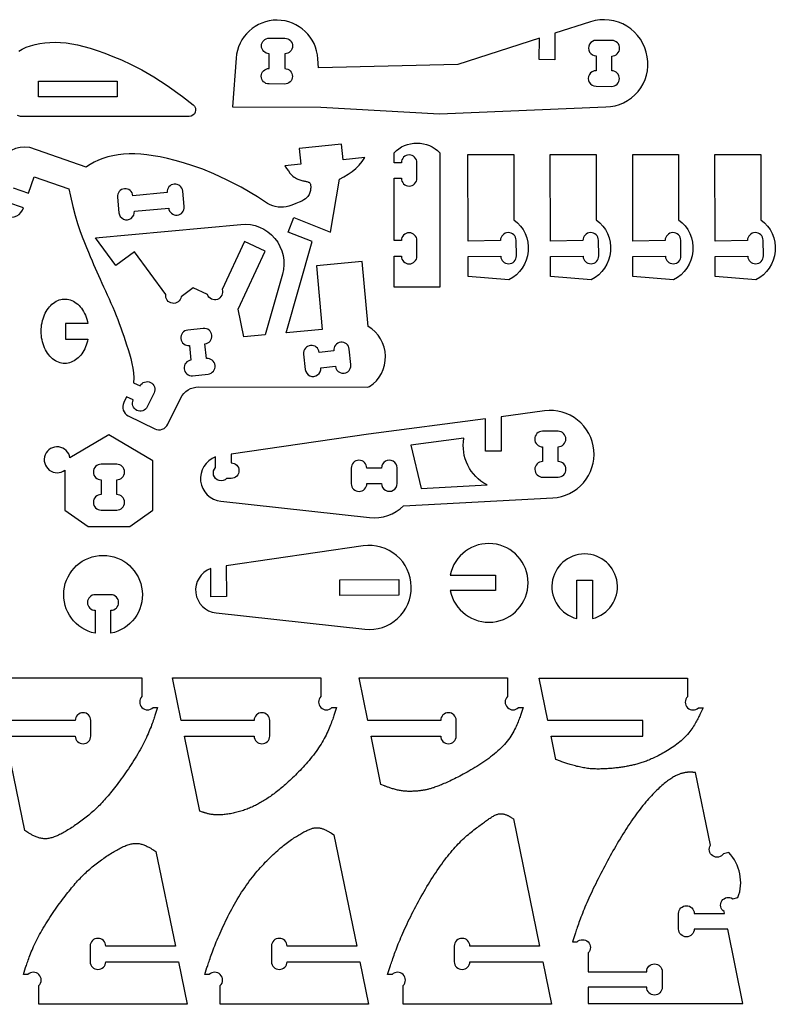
# Model space of a CAD drawing. Extents: x -514 to 537, y 96 to 817.
# Tile 7 of 9: x 246 to 537, y 103 to 482. Entities that reach past the tile are written whole.
import ezdxf

# ---------------------------------------------------------------- set-up
doc = ezdxf.new("R2010")
doc.units = 0
doc.layers.add('EXTERNAL_CUT', color=1, linetype='CONTINUOUS')
doc.layers.add('INTERNAL_CUT', color=5, linetype='CONTINUOUS')

msp = doc.modelspace()

# ---------------------------------------------------------------- linework, layer by layer
at = {"layer": 'EXTERNAL_CUT', "flags": 128}
for points in [[(472.15, 448.39, 0.462339), (488.08, 467.7, 0.462339), (466.28, 481.21), (452.57, 476.8), (452.5, 466.58), (446.5, 466.62), (446.56, 474.87), (415.08, 464.74), (361.4, 463.5), (361.2, 466.96, 0.937775), (329.69, 467.18), (328.36, 448.49), (362.36, 448.26), (408.13, 445.69), (472.15, 448.39)], [(245.94, 469.93), (247.33, 470.71), (248.85, 471.4), (250.49, 471.99), (252.23, 472.47), (254.06, 472.84), (255.98, 473.1), (257.96, 473.26), (259.99, 473.3), (262.07, 473.23), (264.19, 473.04), (266.36, 472.73), (268.62, 472.29), (271, 471.72), (273.53, 471), (276.22, 470.13), (279.11, 469.09), (282.22, 467.89), (285.58, 466.5), (289.26, 464.81), (293.35, 462.69), (297.94, 460.01), (303.14, 456.64), (309.03, 452.43), (313.13, 449.25, -0.714484), (311.59, 444.72), (246.96, 444.69, -0.155709), (245.49, 445.16)], [(243.75, 417.29), (249.71, 415.21), (251.9, 421.47), (265.31, 416.78), (265.86, 414), (266.77, 410.04), (267.7, 406.55), (268.62, 403.47), (269.54, 400.74), (270.43, 398.32), (271.29, 396.16), (272.09, 394.2), (272.84, 392.4), (273.53, 390.73), (274.19, 389.16), (274.81, 387.67), (275.42, 386.24), (276.02, 384.83), (276.64, 383.43), (277.27, 382.01), (277.93, 380.55), (278.62, 379.06), (279.32, 377.53), (280.04, 375.97), (280.75, 374.4), (281.46, 372.82), (282.15, 371.23), (282.83, 369.65), (283.47, 368.07), (284.09, 366.49), (284.69, 364.91), (285.27, 363.32), (285.83, 361.71), (286.39, 360.07), (286.95, 358.42), (287.51, 356.72), (288.06, 354.99), (288.6, 353.22), (289.1, 351.42), (289.54, 349.59), (289.89, 347.75), (290.12, 345.89), (290.23, 344.01), (290.18, 342.13), (292.73, 340.88, -0.414214), (296.75, 342.25, -0.414214), (298.11, 338.23), (295.47, 332.85, -0.414214), (291.45, 331.48, -0.414214), (290.08, 335.49), (287.53, 336.75), (286.42, 334.48, 0.414214), (288.14, 329.41), (298.35, 324.39, 0.414214), (303.42, 326.12), (308.41, 336.26, -0.286049), (315.21, 340.49), (380.4, 340.45, 0.145967), (381.09, 340.65, 0.55612), (380.55, 363.83), (378.28, 388.8), (360.67, 387.2), (362.91, 362.58), (348.94, 361.31), (359.01, 396.5), (349.77, 400.19), (352, 405.76), (366.01, 400.16), (369.55, 420.54), (371.25, 421.45), (372.9, 422.47), (374.42, 423.56), (375.82, 424.74), (377.09, 426.01), (378.24, 427.39), (379.27, 428.9), (370.95, 428.04), (370.34, 434.01), (354, 432.34), (354.61, 426.37), (348.53, 425.75), (349.17, 424.7), (349.83, 423.72), (350.45, 422.92), (351.03, 422.28), (351.57, 421.77), (352.08, 421.37), (352.56, 421.06), (353.02, 420.81), (353.46, 420.6), (353.88, 420.42), (354.29, 420.28), (354.68, 420.16), (355.06, 420.06), (355.42, 419.97), (355.76, 419.9), (356.1, 419.84), (356.42, 419.78), (356.72, 419.71), (357.01, 419.65), (357.28, 419.57), (357.53, 419.47), (357.75, 419.36), (357.94, 419.23), (358.09, 419.07), (358.22, 418.88), (358.31, 418.66), (358.38, 418.42), (358.42, 418.15), (358.44, 417.86), (358.44, 417.56), (358.43, 417.23), (358.41, 416.89), (358.37, 416.54), (358.32, 416.18), (358.25, 415.81), (358.15, 415.43), (358.01, 415.04), (357.82, 414.65), (357.58, 414.25), (357.28, 413.85), (356.91, 413.44), (356.43, 413.02), (355.81, 412.59), (355.01, 412.13), (353.99, 411.65), (352.73, 411.13), (351.18, 410.56), (350.08, 410.2, -0.224413), (341.86, 411.24), (337.88, 413.77), (331.59, 417.44), (326.05, 420.34), (321.17, 422.61), (316.84, 424.37), (312.97, 425.73), (309.46, 426.81), (306.22, 427.73), (303.22, 428.5), (300.41, 429.13), (297.79, 429.62), (295.31, 429.98), (292.96, 430.21), (290.7, 430.32), (288.51, 430.31), (286.36, 430.19), (284.27, 429.95), (282.24, 429.6), (280.28, 429.15), (278.41, 428.58), (276.64, 427.91), (274.97, 427.13), (273.43, 426.25), (272.02, 425.27), (271.91, 425.18), (250.23, 432.75, 0.333944), (237.83, 426.38)], [(390.54, 378.91), (390.54, 390.91), (393.38, 390.91, 1), (399.38, 390.91), (399.38, 396.91, 1), (393.38, 396.91), (390.54, 396.91), (390.54, 420.91), (393.38, 420.91, 1), (399.38, 420.91), (399.38, 426.91, 1), (393.38, 426.91), (390.54, 426.91), (390.54, 430.7, -0.428571), (408.23, 430.7), (408.23, 378.91), (390.54, 378.91)], [(419.07, 383.08), (419.07, 390.71), (431.68, 390.91, 1), (437.68, 391), (437.58, 397, 1), (431.58, 396.91), (419.07, 396.71), (419.05, 430.02), (436.73, 430.02), (436.75, 404.94, -0.55612), (434.84, 381.75), (419.07, 383.08)], [(450.79, 383.08), (450.79, 390.71), (463.4, 390.91, 1), (469.4, 391), (469.31, 397, 1), (463.31, 396.91), (450.79, 396.71), (450.77, 430.02), (468.46, 430.02), (468.47, 404.94, -0.55612), (466.56, 381.75), (450.79, 383.08)], [(482.52, 383.08), (482.51, 390.71), (495.12, 390.91, 1), (501.12, 391), (501.03, 397, 1), (495.03, 396.91), (482.51, 396.71), (482.5, 430.02), (500.18, 430.02), (500.19, 404.94, -0.55612), (498.29, 381.75), (482.52, 383.08)], [(514.24, 383.08), (514.24, 390.71), (526.85, 390.91, 1), (532.85, 391), (532.75, 397, 1), (526.75, 396.91), (514.23, 396.71), (514.22, 430.02), (531.9, 430.02), (531.92, 404.94, -0.55612), (530.01, 381.75), (514.24, 383.08)], [(241.2, 406.14, 0.432652), (247.73, 409.55), (241.77, 411.62)], [(275.58, 397.92), (331.55, 403.15, -0.527867), (347.52, 383.9), (340.84, 360.57), (332.65, 359.83), (330.48, 370.5), (340.95, 392.8), (332.94, 396.56), (324.28, 378.1, -0.414214), (322.47, 374.26, -0.414214), (318.63, 376.06), (313.15, 378.64), (308.55, 375.25, -0.414214), (305.13, 372.73, -0.414214), (302.61, 376.15), (290.52, 392.56), (283.4, 387.31), (275.58, 397.92)], [(323.86, 296.44), (381.15, 290.18, 0.225057), (394.24, 294.72), (451.68, 297.77, 0.425796), (467.55, 316.13, 0.425796), (448.57, 331.27), (431.78, 329.04), (431.83, 315.76), (425.83, 315.74), (425.78, 328.24), (380.69, 322.27), (327.78, 314.6), (327.8, 311.24, -0.414214), (330.81, 308.26, -0.414214), (327.82, 305.24), (326.06, 305.24, -1), (321.8, 309.46), (321.79, 313.54, 0.793291), (323.86, 296.44)], [(265.69, 313.13, 0.76331), (256.15, 314.31, 0.76331), (263.76, 308.44), (263.76, 293.04), (272.65, 286.73), (288.75, 286.73), (297.63, 293.04), (297.63, 311.99), (280.7, 322.01), (265.69, 313.13)], [(321.99, 253.42), (379.28, 247.16, 0.45175), (397.2, 263.52, 0.45175), (378.72, 279.23), (325.91, 271.58), (325.96, 259.7), (319.96, 259.67), (319.91, 270.52, 0.793291), (321.99, 253.42)], [(412.22, 268), (429.6, 268), (429.6, 262), (412.22, 262, 0.905035), (442.23, 265, 0.905035), (412.22, 268)], [(275.43, 245.57, -0.905035), (278.43, 275.59, -0.905035), (281.43, 245.57), (281.43, 254.43, 0.414214), (284.43, 257.43, 0.414214), (281.43, 260.43), (275.43, 260.43, 0.414214), (272.43, 257.43, 0.414214), (275.43, 254.43), (275.43, 245.57)], [(461.01, 251.24), (461.01, 266.03), (467.01, 266.03), (467.01, 251.24, 0.886757), (464.01, 276.14, 0.886757), (461.01, 251.24)], [(236.28, 228.4), (293.44, 228.4), (293.44, 221.2, 1), (297.68, 216.95), (299.44, 216.95), (298.56, 214.24), (298.43, 213.84), (298.29, 213.4), (298.13, 212.94), (297.96, 212.44), (297.78, 211.92), (297.58, 211.37), (297.37, 210.79), (297.15, 210.18), (296.91, 209.56), (296.65, 208.91), (296.38, 208.24), (296.1, 207.55), (295.79, 206.85), (295.47, 206.12), (295.14, 205.39), (294.78, 204.63), (294.41, 203.87), (294.02, 203.09), (293.61, 202.3), (293.19, 201.51), (292.74, 200.7), (292.28, 199.89), (291.8, 199.08), (291.31, 198.26), (290.81, 197.45), (290.3, 196.63), (289.78, 195.81), (289.25, 195), (288.72, 194.19), (288.18, 193.38), (287.63, 192.59), (287.09, 191.8), (286.54, 191.03), (286, 190.26), (285.46, 189.51), (284.92, 188.77), (284.38, 188.05), (283.85, 187.35), (283.33, 186.67), (282.82, 186.01), (282.32, 185.37), (281.83, 184.74), (281.34, 184.14), (280.86, 183.55), (280.38, 182.98), (279.91, 182.43), (279.44, 181.89), (278.98, 181.37), (278.51, 180.86), (278.05, 180.36), (277.59, 179.87), (277.14, 179.4), (276.68, 178.94), (276.22, 178.48), (275.75, 178.03), (275.29, 177.59), (274.82, 177.16), (274.35, 176.74), (273.87, 176.32), (273.38, 175.9), (272.9, 175.49), (272.4, 175.08), (271.91, 174.68), (271.41, 174.29), (270.9, 173.9), (270.4, 173.52), (269.89, 173.14), (269.38, 172.77), (268.88, 172.41), (268.37, 172.05), (267.87, 171.7), (267.36, 171.36), (266.86, 171.03), (266.36, 170.71), (265.87, 170.39), (265.38, 170.08), (264.89, 169.79), (264.41, 169.5), (263.94, 169.22), (263.47, 168.95), (263.01, 168.69), (262.56, 168.45), (262.11, 168.21), (261.67, 167.99), (261.23, 167.78), (260.8, 167.58), (260.37, 167.39), (259.95, 167.22), (259.54, 167.07), (259.13, 166.93), (258.72, 166.8), (258.32, 166.69), (257.92, 166.6), (257.52, 166.52), (257.13, 166.46), (256.74, 166.42), (256.36, 166.39), (255.97, 166.39), (255.59, 166.4), (255.22, 166.44), (254.84, 166.49), (254.47, 166.56), (254.11, 166.65), (253.74, 166.75), (253.39, 166.86), (253.04, 166.98), (252.7, 167.11), (252.37, 167.25), (252.05, 167.39), (251.74, 167.54), (251.44, 167.69), (251.15, 167.84), (250.87, 167.99), (250.61, 168.14), (250.36, 168.29), (250.12, 168.43), (249.9, 168.57), (249.7, 168.69), (249.51, 168.81), (248.33, 169.56)], [(368.39, 216.95), (367.51, 214.24), (367.38, 213.84), (367.23, 213.41), (367.08, 212.94), (366.91, 212.45), (366.72, 211.93), (366.52, 211.39), (366.31, 210.82), (366.08, 210.24), (365.84, 209.63), (365.58, 209.01), (365.3, 208.36), (365.01, 207.71), (364.69, 207.04), (364.36, 206.36), (364.02, 205.68), (363.65, 204.98), (363.26, 204.28), (362.85, 203.58), (362.43, 202.87), (361.98, 202.17), (361.51, 201.46), (361.02, 200.76), (360.52, 200.05), (360, 199.35), (359.47, 198.66), (358.93, 197.97), (358.37, 197.28), (357.81, 196.61), (357.24, 195.93), (356.66, 195.27), (356.08, 194.62), (355.5, 193.98), (354.91, 193.34), (354.33, 192.72), (353.74, 192.12), (353.16, 191.52), (352.58, 190.94), (352.01, 190.38), (351.45, 189.83), (350.89, 189.3), (350.34, 188.78), (349.8, 188.29), (349.27, 187.8), (348.75, 187.34), (348.23, 186.88), (347.72, 186.44), (347.22, 186.02), (346.72, 185.61), (346.23, 185.21), (345.74, 184.82), (345.26, 184.45), (344.79, 184.08), (344.31, 183.73), (343.85, 183.39), (343.38, 183.06), (342.92, 182.73), (342.47, 182.42), (342.02, 182.11), (341.56, 181.82), (341.12, 181.53), (340.67, 181.24), (340.23, 180.97), (339.78, 180.7), (339.34, 180.44), (338.9, 180.19), (338.45, 179.94), (338.01, 179.7), (337.56, 179.47), (337.12, 179.25), (336.67, 179.03), (336.22, 178.81), (335.77, 178.61), (335.31, 178.41), (334.85, 178.21), (334.39, 178.03), (333.93, 177.84), (333.45, 177.67), (332.98, 177.5), (332.5, 177.34), (332.01, 177.18), (331.52, 177.02), (331.02, 176.88), (330.52, 176.74), (330.02, 176.6), (329.52, 176.48), (329.01, 176.36), (328.51, 176.25), (328.01, 176.14), (327.51, 176.05), (327.01, 175.96), (326.52, 175.88), (326.03, 175.81), (325.54, 175.74), (325.06, 175.69), (324.59, 175.65), (324.13, 175.61), (323.68, 175.59), (323.23, 175.57), (322.8, 175.57), (322.38, 175.58), (321.96, 175.59), (321.57, 175.62), (321.18, 175.65), (320.8, 175.69), (320.44, 175.74), (320.09, 175.8), (319.75, 175.85), (319.43, 175.92), (319.12, 175.98), (318.82, 176.05), (318.54, 176.12), (318.27, 176.2), (318.02, 176.27), (317.78, 176.34), (317.55, 176.41), (317.34, 176.48), (317.14, 176.54), (316.96, 176.6), (316.8, 176.66), (315.75, 177.02), (309.82, 205.98), (336.66, 205.98, 1), (342.66, 205.98), (342.66, 211.98, 1), (336.66, 211.98), (308.59, 211.98), (305.23, 228.4), (362.39, 228.4), (362.39, 221.2, 1), (366.63, 216.95), (368.39, 216.95)], [(385.52, 187.28), (381.69, 205.98), (408.53, 205.98, 1), (414.53, 205.98), (414.53, 211.98, 1), (408.53, 211.98), (380.46, 211.98), (377.1, 228.4), (434.26, 228.4), (434.26, 221.2, 1), (438.5, 216.95), (440.26, 216.95), (439.38, 214.24), (439.25, 213.84), (439.1, 213.41), (438.94, 212.95), (438.77, 212.46), (438.57, 211.95), (438.37, 211.41), (438.14, 210.85), (437.89, 210.28), (437.63, 209.69), (437.34, 209.08), (437.03, 208.47), (436.69, 207.84), (436.34, 207.2), (435.95, 206.56), (435.54, 205.92), (435.11, 205.27), (434.64, 204.62), (434.15, 203.98), (433.63, 203.34), (433.07, 202.7), (432.49, 202.08), (431.88, 201.46), (431.24, 200.85), (430.59, 200.24), (429.91, 199.65), (429.21, 199.06), (428.5, 198.49), (427.77, 197.92), (427.03, 197.37), (426.28, 196.82), (425.52, 196.29), (424.76, 195.76), (423.99, 195.25), (423.22, 194.75), (422.45, 194.27), (421.69, 193.79), (420.93, 193.33), (420.17, 192.89), (419.42, 192.45), (418.69, 192.04), (417.96, 191.63), (417.25, 191.24), (416.55, 190.87), (415.86, 190.51), (415.19, 190.16), (414.53, 189.83), (413.88, 189.51), (413.25, 189.2), (412.64, 188.91), (412.04, 188.63), (411.45, 188.36), (410.88, 188.1), (410.33, 187.86), (409.8, 187.63), (409.28, 187.41), (408.78, 187.21), (408.3, 187.01), (407.84, 186.83), (407.4, 186.66), (406.98, 186.5), (406.58, 186.35), (406.2, 186.21), (405.83, 186.08), (405.48, 185.96), (405.14, 185.85), (404.81, 185.75), (404.49, 185.66), (404.18, 185.57), (403.88, 185.49), (403.58, 185.42), (403.28, 185.35), (402.99, 185.28), (402.7, 185.22), (402.41, 185.17), (402.12, 185.12), (401.83, 185.07), (401.53, 185.03), (401.22, 184.98), (400.91, 184.94), (400.59, 184.9), (400.26, 184.86), (399.92, 184.83), (399.58, 184.79), (399.23, 184.76), (398.87, 184.73), (398.5, 184.7), (398.13, 184.68), (397.76, 184.67), (397.38, 184.65), (396.99, 184.65), (396.6, 184.64), (396.21, 184.65), (395.82, 184.66), (395.42, 184.67), (395.03, 184.7), (394.63, 184.73), (394.23, 184.77), (393.83, 184.81), (393.43, 184.87), (393.03, 184.93), (392.63, 185.01), (392.23, 185.09), (391.84, 185.17), (391.46, 185.27), (391.07, 185.36), (390.7, 185.46), (390.33, 185.57), (389.97, 185.68), (389.62, 185.78), (389.28, 185.89), (388.95, 186), (388.63, 186.11), (388.33, 186.22), (388.04, 186.32), (387.76, 186.42), (387.51, 186.52), (387.26, 186.61), (387.04, 186.7), (386.83, 186.77), (385.52, 187.28)], [(452.89, 196.91), (451.05, 205.92), (486.42, 205.92), (486.42, 211.92), (449.82, 211.92), (446.46, 228.34), (503.62, 228.34), (503.62, 221.14, 0.414214), (503.62, 216.89, 0.414214), (507.86, 216.89), (509.62, 216.89), (508.57, 214.59), (508.41, 214.25), (508.24, 213.89), (508.05, 213.5), (507.85, 213.08), (507.64, 212.65), (507.4, 212.2), (507.15, 211.74), (506.89, 211.26), (506.61, 210.76), (506.3, 210.26), (505.99, 209.75), (505.65, 209.24), (505.29, 208.71), (504.92, 208.19), (504.52, 207.67), (504.11, 207.15), (503.68, 206.63), (503.22, 206.12), (502.74, 205.61), (502.25, 205.12), (501.73, 204.63), (501.2, 204.16), (500.65, 203.69), (500.08, 203.24), (499.51, 202.79), (498.92, 202.36), (498.32, 201.94), (497.72, 201.53), (497.12, 201.13), (496.51, 200.75), (495.9, 200.37), (495.29, 200.01), (494.69, 199.66), (494.09, 199.33), (493.5, 199), (492.91, 198.69), (492.34, 198.4), (491.78, 198.12), (491.23, 197.85), (490.7, 197.6), (490.18, 197.36), (489.68, 197.13), (489.19, 196.92), (488.72, 196.72), (488.26, 196.53), (487.8, 196.35), (487.36, 196.18), (486.92, 196.02), (486.5, 195.87), (486.08, 195.73), (485.66, 195.6), (485.25, 195.47), (484.84, 195.35), (484.44, 195.24), (484.04, 195.13), (483.64, 195.03), (483.24, 194.93), (482.84, 194.83), (482.43, 194.74), (482.03, 194.65), (481.62, 194.56), (481.21, 194.48), (480.79, 194.4), (480.38, 194.32), (479.96, 194.24), (479.53, 194.17), (479.11, 194.1), (478.68, 194.03), (478.24, 193.96), (477.8, 193.9), (477.36, 193.84), (476.92, 193.78), (476.47, 193.73), (476.02, 193.67), (475.56, 193.62), (475.1, 193.58), (474.63, 193.53), (474.16, 193.49), (473.69, 193.45), (473.21, 193.42), (472.73, 193.38), (472.25, 193.35), (471.76, 193.33), (471.27, 193.31), (470.77, 193.29), (470.27, 193.28), (469.77, 193.27), (469.26, 193.27), (468.75, 193.27), (468.24, 193.29), (467.73, 193.3), (467.21, 193.33), (466.69, 193.36), (466.17, 193.4), (465.65, 193.45), (465.13, 193.51), (464.61, 193.58), (464.08, 193.66), (463.55, 193.74), (463.03, 193.84), (462.5, 193.94), (461.97, 194.06), (461.45, 194.18), (460.94, 194.3), (460.42, 194.43), (459.92, 194.57), (459.43, 194.71), (458.94, 194.85), (458.47, 194.99), (458.01, 195.14), (457.56, 195.28), (457.13, 195.42), (456.72, 195.56), (456.33, 195.69), (455.95, 195.82), (455.6, 195.95), (455.27, 196.06), (454.96, 196.17), (454.68, 196.27), (452.89, 196.91)], [(248.33, 169.56), (240.87, 205.98), (267.72, 205.98, 1), (273.72, 205.98), (273.72, 211.98, 1), (267.72, 211.98), (239.65, 211.98)], [(506.77, 191.9), (506.06, 191.96), (505.95, 191.97), (505.83, 191.98), (505.7, 191.99), (505.56, 192), (505.41, 192.01), (505.25, 192.02), (505.08, 192.03), (504.9, 192.04), (504.71, 192.04), (504.52, 192.04), (504.32, 192.03), (504.11, 192.03), (503.89, 192.02), (503.67, 192), (503.44, 191.98), (503.21, 191.96), (502.96, 191.92), (502.72, 191.89), (502.46, 191.84), (502.2, 191.79), (501.94, 191.73), (501.67, 191.66), (501.39, 191.59), (501.11, 191.5), (500.83, 191.41), (500.53, 191.3), (500.23, 191.19), (499.92, 191.06), (499.61, 190.92), (499.28, 190.76), (498.95, 190.59), (498.61, 190.41), (498.26, 190.21), (497.9, 190), (497.53, 189.77), (497.15, 189.52), (496.76, 189.26), (496.36, 188.98), (495.95, 188.67), (495.53, 188.35), (495.1, 188.01), (494.65, 187.65), (494.2, 187.27), (493.73, 186.87), (493.26, 186.45), (492.77, 186.01), (492.28, 185.55), (491.78, 185.07), (491.27, 184.57), (490.76, 184.06), (490.24, 183.52), (489.71, 182.97), (489.18, 182.39), (488.64, 181.8), (488.11, 181.19), (487.56, 180.56), (487.02, 179.91), (486.47, 179.24), (485.92, 178.55), (485.37, 177.85), (484.82, 177.13), (484.26, 176.39), (483.71, 175.63), (483.16, 174.86), (482.61, 174.07), (482.05, 173.26), (481.5, 172.44), (480.95, 171.61), (480.4, 170.77), (479.84, 169.91), (479.29, 169.03), (478.74, 168.15), (478.19, 167.26), (477.65, 166.35), (477.1, 165.44), (476.55, 164.51), (476.01, 163.58), (475.47, 162.64), (474.92, 161.69), (474.39, 160.73), (473.85, 159.77), (473.31, 158.8), (472.78, 157.83), (472.25, 156.85), (471.73, 155.87), (471.21, 154.9), (470.7, 153.92), (470.19, 152.94), (469.7, 151.97), (469.2, 151), (468.72, 150.03), (468.25, 149.07), (467.78, 148.12), (467.33, 147.18), (466.88, 146.24), (466.45, 145.32), (466.03, 144.4), (465.62, 143.5), (465.23, 142.62), (464.85, 141.74), (464.48, 140.89), (464.13, 140.05), (463.79, 139.23), (463.47, 138.43), (463.16, 137.65), (462.86, 136.89), (462.58, 136.15), (462.31, 135.43), (462.06, 134.74), (461.81, 134.07), (461.58, 133.43), (461.37, 132.81), (461.16, 132.23), (460.97, 131.67), (460.79, 131.14), (460.63, 130.64), (460.47, 130.17), (460.33, 129.73), (460.2, 129.33), (459.32, 126.62), (461.07, 126.62, -1), (465.32, 122.37), (465.32, 115.17), (487.9, 115.17, -1), (493.9, 115.17), (493.9, 109.17, -1), (487.9, 109.17), (465.32, 109.17), (465.32, 102.85), (525, 102.85), (519.11, 131.59), (506.2, 131.59, -1), (500.2, 131.59), (500.2, 137.59, -1), (506.2, 137.59), (517.88, 137.59), (517.74, 138.3, -1), (521.05, 143.3), (523.08, 143.72, 0.285714), (519.53, 161.04), (517.5, 160.63, -0.414214), (513.34, 159.78, -0.414214), (512.49, 163.93), (506.77, 191.9)], [(436.56, 174.12), (446.62, 125.02), (419.78, 125.02, 1), (413.78, 125.02), (413.78, 119.02, 1), (419.78, 119.02), (447.85, 119.02), (451.21, 102.6), (394.05, 102.6), (394.05, 109.8, 1), (389.81, 114.05), (388.05, 114.05), (388.93, 116.76), (389.06, 117.16), (389.2, 117.6), (389.36, 118.06), (389.53, 118.56), (389.7, 119.09), (389.9, 119.65), (390.1, 120.24), (390.32, 120.86), (390.55, 121.5), (390.79, 122.17), (391.04, 122.86), (391.31, 123.58), (391.6, 124.32), (391.89, 125.08), (392.2, 125.86), (392.52, 126.66), (392.86, 127.48), (393.21, 128.32), (393.58, 129.17), (393.96, 130.04), (394.36, 130.93), (394.76, 131.83), (395.18, 132.74), (395.62, 133.67), (396.06, 134.6), (396.52, 135.54), (396.99, 136.49), (397.46, 137.44), (397.95, 138.4), (398.45, 139.36), (398.95, 140.32), (399.46, 141.29), (399.99, 142.25), (400.51, 143.21), (401.05, 144.17), (401.59, 145.13), (402.13, 146.07), (402.68, 147.02), (403.23, 147.95), (403.79, 148.87), (404.35, 149.79), (404.91, 150.69), (405.48, 151.58), (406.05, 152.46), (406.62, 153.32), (407.2, 154.18), (407.77, 155.01), (408.35, 155.84), (408.93, 156.65), (409.51, 157.44), (410.08, 158.22), (410.66, 158.98), (411.24, 159.72), (411.82, 160.45), (412.4, 161.16), (412.98, 161.84), (413.56, 162.51), (414.14, 163.16), (414.71, 163.78), (415.29, 164.39), (415.86, 164.97), (416.43, 165.53), (416.99, 166.07), (417.55, 166.6), (418.1, 167.1), (418.65, 167.59), (419.2, 168.06), (419.73, 168.51), (420.26, 168.94), (420.78, 169.36), (421.3, 169.77), (421.8, 170.16), (422.29, 170.54), (422.78, 170.9), (423.25, 171.25), (423.71, 171.59), (424.16, 171.91), (424.59, 172.23), (425.01, 172.53), (425.42, 172.83), (425.81, 173.11), (426.19, 173.39), (426.56, 173.65), (426.92, 173.9), (427.26, 174.14), (427.6, 174.37), (427.93, 174.58), (428.24, 174.78), (428.55, 174.97), (428.85, 175.15), (429.15, 175.31), (429.44, 175.45), (429.72, 175.58), (430, 175.7), (430.28, 175.8), (430.55, 175.88), (430.82, 175.95), (431.08, 176), (431.35, 176.03), (431.61, 176.05), (431.88, 176.04), (432.14, 176.03), (432.4, 176), (432.65, 175.95), (432.9, 175.9), (433.15, 175.83), (433.4, 175.76), (433.63, 175.67), (433.86, 175.59), (434.09, 175.49), (434.31, 175.4), (434.51, 175.3), (434.72, 175.2), (434.91, 175.1), (435.09, 175), (435.26, 174.9), (435.42, 174.81), (435.57, 174.72), (435.7, 174.64), (436.56, 174.12)], [(367.39, 167.91), (376.17, 125.02), (349.33, 125.02, 1), (343.33, 125.02), (343.33, 119.02, 1), (349.33, 119.02), (377.4, 119.02), (380.76, 102.6), (323.61, 102.6), (323.61, 109.8, 1), (319.36, 114.05), (317.61, 114.05), (318.48, 116.76), (318.62, 117.16), (318.76, 117.6), (318.91, 118.06), (319.08, 118.56), (319.26, 119.09), (319.45, 119.65), (319.66, 120.24), (319.87, 120.86), (320.1, 121.5), (320.34, 122.17), (320.6, 122.86), (320.87, 123.58), (321.15, 124.32), (321.45, 125.08), (321.76, 125.86), (322.08, 126.66), (322.42, 127.48), (322.77, 128.32), (323.14, 129.17), (323.52, 130.04), (323.91, 130.93), (324.32, 131.83), (324.74, 132.74), (325.18, 133.66), (325.62, 134.59), (326.08, 135.52), (326.56, 136.46), (327.04, 137.4), (327.53, 138.34), (328.04, 139.29), (328.55, 140.23), (329.08, 141.17), (329.61, 142.1), (330.16, 143.03), (330.71, 143.95), (331.27, 144.86), (331.84, 145.75), (332.41, 146.64), (333, 147.51), (333.59, 148.36), (334.18, 149.2), (334.78, 150.02), (335.39, 150.83), (336, 151.61), (336.61, 152.39), (337.23, 153.14), (337.85, 153.88), (338.46, 154.6), (339.08, 155.3), (339.7, 155.99), (340.32, 156.66), (340.94, 157.31), (341.55, 157.94), (342.16, 158.56), (342.77, 159.16), (343.37, 159.74), (343.97, 160.3), (344.56, 160.85), (345.14, 161.37), (345.72, 161.88), (346.29, 162.37), (346.85, 162.84), (347.4, 163.3), (347.95, 163.74), (348.49, 164.16), (349.02, 164.57), (349.54, 164.96), (350.05, 165.34), (350.55, 165.7), (351.04, 166.05), (351.53, 166.38), (352, 166.7), (352.47, 167), (352.92, 167.29), (353.37, 167.57), (353.8, 167.84), (354.23, 168.09), (354.64, 168.34), (355.04, 168.57), (355.43, 168.79), (355.82, 169), (356.19, 169.2), (356.55, 169.38), (356.9, 169.56), (357.25, 169.72), (357.59, 169.87), (357.92, 170.01), (358.24, 170.13), (358.56, 170.25), (358.88, 170.35), (359.18, 170.43), (359.49, 170.51), (359.79, 170.56), (360.09, 170.61), (360.38, 170.64), (360.67, 170.66), (360.97, 170.66), (361.26, 170.65), (361.55, 170.62), (361.84, 170.58), (362.13, 170.52), (362.42, 170.45), (362.7, 170.37), (362.99, 170.28), (363.27, 170.19), (363.54, 170.08), (363.82, 169.96), (364.08, 169.85), (364.34, 169.72), (364.59, 169.6), (364.84, 169.47), (365.07, 169.34), (365.3, 169.21), (365.51, 169.09), (365.72, 168.97), (365.91, 168.85), (366.09, 168.74), (366.26, 168.63), (366.41, 168.53), (367.39, 167.91)], [(298.83, 161.44), (306.29, 125.02), (279.45, 125.02, 1), (273.45, 125.02), (273.45, 119.02, 1), (279.45, 119.02), (307.52, 119.02), (310.88, 102.6), (253.72, 102.6), (253.72, 109.8, 1), (249.48, 114.05), (247.72, 114.05), (248.6, 116.76), (248.73, 117.16), (248.88, 117.59), (249.03, 118.06), (249.2, 118.56), (249.39, 119.08), (249.58, 119.63), (249.79, 120.21), (250.02, 120.81), (250.26, 121.44), (250.51, 122.09), (250.78, 122.76), (251.07, 123.45), (251.37, 124.15), (251.69, 124.87), (252.03, 125.61), (252.38, 126.37), (252.75, 127.13), (253.14, 127.91), (253.55, 128.7), (253.98, 129.49), (254.42, 130.29), (254.88, 131.1), (255.36, 131.92), (255.85, 132.74), (256.35, 133.55), (256.86, 134.37), (257.38, 135.19), (257.91, 136), (258.44, 136.81), (258.98, 137.61), (259.53, 138.41), (260.07, 139.2), (260.62, 139.97), (261.16, 140.74), (261.71, 141.49), (262.25, 142.23), (262.78, 142.94), (263.31, 143.65), (263.83, 144.33), (264.34, 144.99), (264.84, 145.63), (265.34, 146.25), (265.83, 146.86), (266.31, 147.44), (266.78, 148.01), (267.26, 148.57), (267.72, 149.11), (268.19, 149.63), (268.65, 150.14), (269.11, 150.64), (269.57, 151.12), (270.03, 151.6), (270.49, 152.06), (270.95, 152.52), (271.41, 152.97), (271.87, 153.4), (272.34, 153.84), (272.82, 154.26), (273.29, 154.68), (273.78, 155.1), (274.27, 155.51), (274.76, 155.91), (275.26, 156.31), (275.76, 156.71), (276.26, 157.1), (276.77, 157.48), (277.27, 157.86), (277.78, 158.23), (278.29, 158.59), (278.79, 158.95), (279.3, 159.29), (279.8, 159.64), (280.3, 159.97), (280.8, 160.29), (281.3, 160.61), (281.79, 160.91), (282.27, 161.21), (282.75, 161.5), (283.22, 161.78), (283.69, 162.05), (284.15, 162.3), (284.61, 162.55), (285.05, 162.79), (285.5, 163.01), (285.93, 163.22), (286.36, 163.42), (286.79, 163.6), (287.21, 163.78), (287.63, 163.93), (288.04, 164.07), (288.44, 164.2), (288.85, 164.31), (289.25, 164.4), (289.64, 164.48), (290.03, 164.54), (290.42, 164.58), (290.81, 164.6), (291.19, 164.61), (291.57, 164.59), (291.95, 164.56), (292.32, 164.51), (292.69, 164.44), (293.06, 164.35), (293.42, 164.25), (293.77, 164.14), (294.12, 164.02), (294.46, 163.89), (294.79, 163.75), (295.11, 163.61), (295.42, 163.46), (295.72, 163.31), (296.01, 163.16), (296.29, 163.01), (296.55, 162.86), (296.8, 162.71), (297.04, 162.57), (297.26, 162.43), (297.46, 162.31), (297.65, 162.19), (298.83, 161.44)]]:
    msp.add_lwpolyline(points, format="xyb", dxfattribs=at)
msp.add_lwpolyline([(264.01, 364.97), (264.01, 358.97), (272.58, 358.97), (272.42, 358.18), (272.21, 357.41), (271.97, 356.65), (271.7, 355.93), (271.39, 355.22), (271.04, 354.55), (270.67, 353.91), (270.26, 353.31), (269.82, 352.74), (269.36, 352.21), (268.87, 351.73), (268.36, 351.28), (267.83, 350.89), (267.28, 350.54), (266.71, 350.25), (266.13, 350), (265.54, 349.81), (264.93, 349.67), (264.32, 349.59), (263.71, 349.56), (263.09, 349.59), (262.48, 349.68), (261.87, 349.82), (261.27, 350.02), (260.67, 350.27), (260.1, 350.58), (259.53, 350.95), (258.99, 351.36), (258.46, 351.83), (257.97, 352.34), (257.49, 352.9), (257.05, 353.5), (256.64, 354.15), (256.26, 354.83), (255.91, 355.54), (255.61, 356.29), (255.34, 357.06), (255.11, 357.85), (254.92, 358.66), (254.78, 359.48), (254.68, 360.31), (254.61, 361.15), (254.59, 361.98), (254.62, 362.82), (254.68, 363.64), (254.78, 364.46), (254.92, 365.26), (255.1, 366.05), (255.32, 366.81), (255.57, 367.56), (255.86, 368.28), (256.19, 368.97), (256.54, 369.63), (256.93, 370.25), (257.35, 370.84), (257.79, 371.4), (258.26, 371.91), (258.76, 372.38), (259.28, 372.8), (259.82, 373.18), (260.38, 373.51), (260.95, 373.79), (261.54, 374.01), (262.14, 374.18), (262.74, 374.3), (263.36, 374.36), (263.97, 374.37), (264.59, 374.32), (265.2, 374.21), (265.81, 374.04), (266.4, 373.82), (266.99, 373.55), (267.57, 373.22), (268.12, 372.84), (268.66, 372.4), (269.17, 371.92), (269.66, 371.39), (270.12, 370.81), (270.56, 370.19), (270.96, 369.53), (271.32, 368.84), (271.65, 368.11), (271.94, 367.36), (272.2, 366.58), (272.41, 365.78), (272.58, 364.97), (264.01, 364.97)], dxfattribs=at)
at = {"layer": 'INTERNAL_CUT', "flags": 128}
for points in [[(348.43, 464.87), (348.42, 463.2, -1), (348.38, 457.2), (342.38, 457.24, -1), (342.42, 463.24), (342.46, 468.92, -1), (342.5, 474.92), (348.5, 474.88, -1), (348.46, 468.88), (348.43, 464.87)], [(468.38, 456.37), (474.38, 456.32, 0.414214), (477.4, 459.3, 0.414214), (474.42, 462.32), (474.46, 468.01, 0.414214), (477.48, 470.99, 0.414214), (474.5, 474.01), (468.5, 474.05, 1), (468.46, 468.05), (468.42, 462.37, 1), (468.38, 456.37)], [(284.54, 407.63, 1), (290.51, 408.19), (303.72, 409.43, 1), (309.69, 409.99), (309.13, 415.96, 1), (303.16, 415.4), (289.95, 414.17, 1), (283.98, 413.61), (284.54, 407.63)], [(312.96, 344.84), (318.92, 345.47, 0.414214), (321.59, 348.77, 0.414214), (318.29, 351.44), (317.69, 357.09, 1), (317.06, 363.06), (311.09, 362.43, 0.414214), (308.42, 359.13, 0.414214), (311.72, 356.46), (312.32, 350.81, 0.414214), (309.66, 347.51, 0.414214), (312.96, 344.84)], [(356.36, 347.22, 1), (362.33, 347.86), (367.98, 348.46, 1), (373.94, 349.09), (373.31, 355.06, 1), (367.34, 354.42), (361.69, 353.82, 1), (355.73, 353.19), (356.36, 347.22)], [(447.82, 305.72), (453.82, 305.75, 0.414214), (456.81, 308.76, 0.414214), (453.79, 311.75), (453.77, 317.43, 0.414214), (456.76, 320.44, 0.414214), (453.75, 323.43), (447.75, 323.41, 0.414214), (444.76, 320.4, 0.414214), (447.77, 317.41), (447.79, 311.72, 0.414214), (444.81, 308.71, 0.414214), (447.82, 305.72)], [(400.99, 301.4), (426.39, 302.75, -0.331221), (417.5, 320.78), (396.98, 318.06), (400.99, 301.4)], [(374.08, 303.22, 1), (380.08, 303.24), (385.76, 303.26, 1), (391.76, 303.29), (391.74, 309.29, 1), (385.74, 309.26), (380.06, 309.24, 1), (374.06, 309.22), (374.08, 303.22)], [(277.7, 310.73, 1), (277.7, 304.73), (277.7, 299.04, 1), (277.7, 293.04), (283.7, 293.04, 1), (283.7, 299.04), (283.7, 304.73, 1), (283.7, 310.73), (277.7, 310.73)]]:
    msp.add_lwpolyline(points, format="xyb", dxfattribs=at)
for points in [[(253.57, 452.27), (253.57, 458.27), (283.88, 458.29), (283.89, 452.29), (253.57, 452.27)], [(369.68, 260.19), (369.66, 266.19), (392.39, 266.28), (392.42, 260.28), (369.68, 260.19)]]:
    msp.add_lwpolyline(points, dxfattribs=at)

doc.saveas('drawing.dxf')
